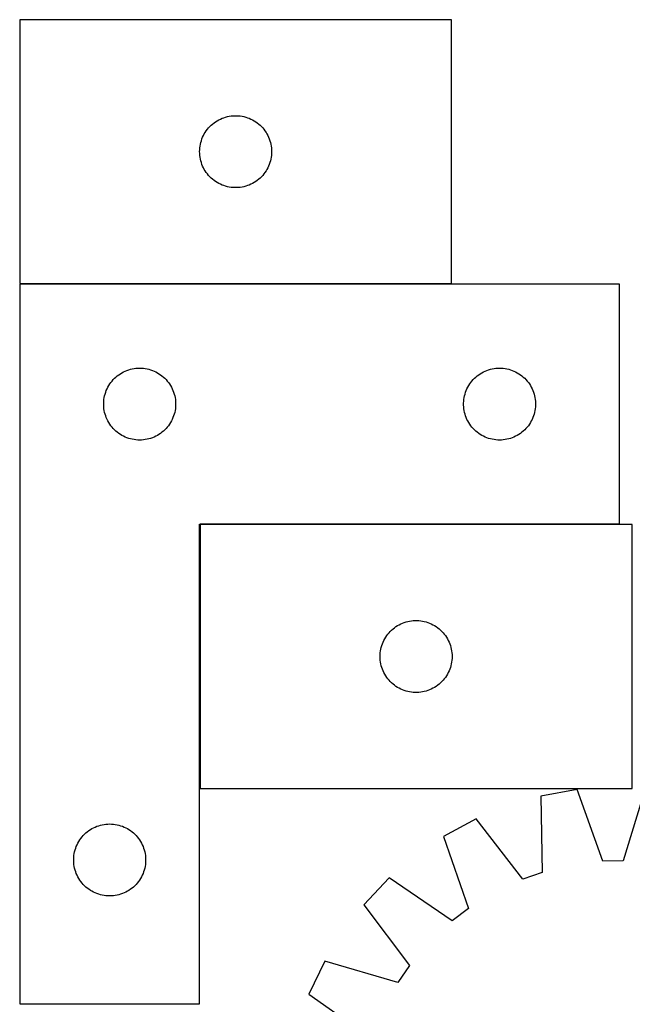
# Model space of a CAD drawing. Header units: millimetres. Extents: x 7 to 1493, y 9 to 2993.
# Tile 7 of 13: x 7 to 262, y 2572 to 2982. Entities that reach past the tile are written whole.
import ezdxf

# ---------------------------------------------------------------- set-up
doc = ezdxf.new("R2010")
doc.units = ezdxf.units.MM
doc.layers.add('COMMON', color=5, linetype='CONTINUOUS', true_color=0x0000ff)
doc.layers.add('CUT', color=7, linetype='CONTINUOUS', true_color=0x000000)

msp = doc.modelspace()

# ---------------------------------------------------------------- linework, layer by layer
at = {"layer": 'COMMON'}
for p, q in [((6.624033, 2871.906207), (186.624033, 2871.906207)), ((81.724033, 2771.606206), (81.724033, 2661.606206)), ((256.624033, 2771.706207), (81.824034, 2771.706207)), ((81.624033, 2571.706207), (6.624033, 2571.706207))]:
    msp.add_line(p, q, dxfattribs=at)
at = {"layer": 'CUT'}
for p, q in [((186.624033, 2982.006208), (6.624033, 2982.006208)), ((6.624033, 2982.006208), (6.624033, 2872.006208)), ((186.624033, 2872.006208), (186.624033, 2982.006208)), ((86.434933, 2938.014489), (87.015136, 2938.524415)), ((87.015136, 2938.524415), (87.620819, 2939.003797)), ((87.620819, 2939.003797), (88.250377, 2939.451364)), ((88.250377, 2939.451364), (88.902141, 2939.865928)), ((88.902141, 2939.865928), (89.574382, 2940.24639)), ((89.574382, 2940.24639), (90.265317, 2940.591742)), ((90.265317, 2940.591742), (90.973115, 2940.901068)), ((90.973115, 2940.901068), (91.695898, 2941.173547)), ((91.695898, 2941.173547), (92.431749, 2941.408456)), ((92.431749, 2941.408456), (93.178717, 2941.605174)), ((93.178717, 2941.605174), (93.934822, 2941.763178)), ((93.934822, 2941.763178), (94.698058, 2941.882048)), ((94.698058, 2941.882048), (95.466401, 2941.961471)), ((95.466401, 2941.961471), (96.237815, 2942.001235)), ((96.237815, 2942.001235), (97.010252, 2942.001235)), ((97.010252, 2942.001235), (97.781665, 2941.961471)), ((97.781665, 2941.961471), (98.550009, 2941.882048)), ((98.550009, 2941.882048), (99.313245, 2941.763178)), ((99.313245, 2941.763178), (100.069349, 2941.605174)), ((100.069349, 2941.605174), (100.816318, 2941.408456)), ((100.816318, 2941.408456), (101.552169, 2941.173547)), ((101.552169, 2941.173547), (102.274952, 2940.901068)), ((102.274952, 2940.901068), (102.982749, 2940.591742)), ((102.982749, 2940.591742), (103.673684, 2940.24639)), ((103.673684, 2940.24639), (104.345925, 2939.865928)), ((104.345925, 2939.865928), (104.997689, 2939.451364)), ((104.997689, 2939.451364), (105.627248, 2939.003797)), ((105.627248, 2939.003797), (106.232931, 2938.524415)), ((106.232931, 2938.524415), (106.813133, 2938.014489)), ((83.206727, 2933.712615), (83.569755, 2934.394429)), ((83.569755, 2934.394429), (83.9674, 2935.056651)), ((83.9674, 2935.056651), (84.398608, 2935.697525)), ((84.398608, 2935.697525), (84.862236, 2936.315351)), ((84.862236, 2936.315351), (85.357054, 2936.90849)), ((85.357054, 2936.90849), (85.88175, 2937.475371)), ((85.88175, 2937.475371), (86.434933, 2938.014489)), ((106.813133, 2938.014489), (107.366316, 2937.475371)), ((107.366316, 2937.475371), (107.891012, 2936.90849)), ((107.891012, 2936.90849), (108.38583, 2936.315351)), ((108.38583, 2936.315351), (108.849458, 2935.697525)), ((108.849458, 2935.697525), (109.280667, 2935.056651)), ((109.280667, 2935.056651), (109.678312, 2934.394429)), ((109.678312, 2934.394429), (110.04134, 2933.712615)), ((81.802715, 2929.314567), (81.941198, 2930.074489)), ((81.941198, 2930.074489), (82.118617, 2930.826275)), ((82.118617, 2930.826275), (82.334503, 2931.567931)), ((82.334503, 2931.567931), (82.588281, 2932.29749)), ((82.588281, 2932.29749), (82.87928, 2933.013017)), ((82.87928, 2933.013017), (83.206727, 2933.712615)), ((110.04134, 2933.712615), (110.368787, 2933.013017)), ((110.368787, 2933.013017), (110.659786, 2932.29749)), ((110.659786, 2932.29749), (110.913564, 2931.567931)), ((110.913564, 2931.567931), (111.129449, 2930.826275)), ((111.129449, 2930.826275), (111.306869, 2930.074489)), ((111.306869, 2930.074489), (111.445352, 2929.314567)), ((81.624033, 2927.006208), (81.643922, 2927.77839)), ((81.643922, 2926.234027), (81.624033, 2927.006208)), ((81.643922, 2927.77839), (81.703535, 2928.548523)), ((81.703535, 2925.463893), (81.643922, 2926.234027)), ((81.703535, 2928.548523), (81.802715, 2929.314567)), ((111.445352, 2929.314567), (111.544531, 2928.548523)), ((111.544531, 2928.548523), (111.604145, 2927.77839)), ((111.604145, 2926.234027), (111.544531, 2925.463893)), ((111.604145, 2927.77839), (111.624033, 2927.006208)), ((111.624033, 2927.006208), (111.604145, 2926.234027)), ((81.802715, 2924.69785), (81.703535, 2925.463893)), ((81.941198, 2923.937927), (81.802715, 2924.69785)), ((82.118617, 2923.186142), (81.941198, 2923.937927)), ((82.334503, 2922.444486), (82.118617, 2923.186142)), ((82.588281, 2921.714927), (82.334503, 2922.444486)), ((82.87928, 2920.9994), (82.588281, 2921.714927)), ((110.659786, 2921.714927), (110.368787, 2920.9994)), ((110.913564, 2922.444486), (110.659786, 2921.714927)), ((111.129449, 2923.186142), (110.913564, 2922.444486)), ((111.306869, 2923.937927), (111.129449, 2923.186142)), ((111.445352, 2924.69785), (111.306869, 2923.937927)), ((111.544531, 2925.463893), (111.445352, 2924.69785)), ((83.206727, 2920.299801), (82.87928, 2920.9994)), ((83.569755, 2919.617987), (83.206727, 2920.299801)), ((83.9674, 2918.955765), (83.569755, 2919.617987)), ((84.398608, 2918.314892), (83.9674, 2918.955765)), ((84.862236, 2917.697066), (84.398608, 2918.314892)), ((85.357054, 2917.103926), (84.862236, 2917.697066)), ((108.38583, 2917.697066), (107.891012, 2917.103926)), ((108.849458, 2918.314892), (108.38583, 2917.697066)), ((109.280667, 2918.955765), (108.849458, 2918.314892)), ((109.678312, 2919.617987), (109.280667, 2918.955765)), ((110.04134, 2920.299801), (109.678312, 2919.617987)), ((110.368787, 2920.9994), (110.04134, 2920.299801)), ((85.88175, 2916.537046), (85.357054, 2917.103926)), ((86.434933, 2915.997928), (85.88175, 2916.537046)), ((87.015136, 2915.488002), (86.434933, 2915.997928)), ((87.620819, 2915.00862), (87.015136, 2915.488002)), ((88.250377, 2914.561053), (87.620819, 2915.00862)), ((88.902141, 2914.146489), (88.250377, 2914.561053)), ((89.574382, 2913.766026), (88.902141, 2914.146489)), ((90.265317, 2913.420674), (89.574382, 2913.766026)), ((103.673684, 2913.766026), (102.982749, 2913.420674)), ((104.345925, 2914.146489), (103.673684, 2913.766026)), ((104.997689, 2914.561053), (104.345925, 2914.146489)), ((105.627248, 2915.00862), (104.997689, 2914.561053)), ((106.232931, 2915.488002), (105.627248, 2915.00862)), ((106.813133, 2915.997928), (106.232931, 2915.488002)), ((107.366316, 2916.537046), (106.813133, 2915.997928)), ((107.891012, 2917.103926), (107.366316, 2916.537046)), ((90.973115, 2913.111349), (90.265317, 2913.420674)), ((91.695898, 2912.83887), (90.973115, 2913.111349)), ((92.431749, 2912.60396), (91.695898, 2912.83887)), ((93.178717, 2912.407243), (92.431749, 2912.60396)), ((93.934822, 2912.249239), (93.178717, 2912.407243)), ((94.698058, 2912.130368), (93.934822, 2912.249239)), ((95.466401, 2912.050945), (94.698058, 2912.130368)), ((96.237815, 2912.011181), (95.466401, 2912.050945)), ((97.010252, 2912.011181), (96.237815, 2912.011181)), ((97.781665, 2912.050945), (97.010252, 2912.011181)), ((98.550009, 2912.130368), (97.781665, 2912.050945)), ((99.313245, 2912.249239), (98.550009, 2912.130368)), ((100.069349, 2912.407243), (99.313245, 2912.249239)), ((100.816318, 2912.60396), (100.069349, 2912.407243)), ((101.552169, 2912.83887), (100.816318, 2912.60396)), ((102.274952, 2913.111349), (101.552169, 2912.83887)), ((102.982749, 2913.420674), (102.274952, 2913.111349)), ((6.624033, 2872.006208), (186.624033, 2872.006208)), ((6.624033, 2871.806207), (6.624033, 2571.806207)), ((256.624033, 2871.806207), (6.624033, 2871.806207)), ((256.624033, 2771.806207), (256.624033, 2871.806207)), ((49.917626, 2835.223514), (50.617225, 2835.550961)), ((50.617225, 2835.550961), (51.332752, 2835.84196)), ((51.332752, 2835.84196), (52.062311, 2836.095738)), ((52.062311, 2836.095738), (52.803967, 2836.311623)), ((52.803967, 2836.311623), (53.555752, 2836.489043)), ((53.555752, 2836.489043), (54.315675, 2836.627526)), ((54.315675, 2836.627526), (55.081718, 2836.726705)), ((55.081718, 2836.726705), (55.851852, 2836.786319)), ((55.851852, 2836.786319), (56.624033, 2836.806207)), ((56.624033, 2836.806207), (57.396215, 2836.786319)), ((57.396215, 2836.786319), (58.166348, 2836.726705)), ((58.166348, 2836.726705), (58.932392, 2836.627526)), ((58.932392, 2836.627526), (59.692314, 2836.489043)), ((59.692314, 2836.489043), (60.4441, 2836.311623)), ((60.4441, 2836.311623), (61.185756, 2836.095738)), ((61.185756, 2836.095738), (61.915315, 2835.84196)), ((61.915315, 2835.84196), (62.630842, 2835.550961)), ((62.630842, 2835.550961), (63.33044, 2835.223514)), ((199.917626, 2835.223514), (200.617225, 2835.550961)), ((200.617225, 2835.550961), (201.332752, 2835.84196)), ((201.332752, 2835.84196), (202.062311, 2836.095738)), ((202.062311, 2836.095738), (202.803967, 2836.311623)), ((202.803967, 2836.311623), (203.555752, 2836.489043)), ((203.555752, 2836.489043), (204.315675, 2836.627526)), ((204.315675, 2836.627526), (205.081718, 2836.726705)), ((205.081718, 2836.726705), (205.851852, 2836.786319)), ((205.851852, 2836.786319), (206.624033, 2836.806207)), ((206.624033, 2836.806207), (207.396215, 2836.786319)), ((207.396215, 2836.786319), (208.166348, 2836.726705)), ((208.166348, 2836.726705), (208.932392, 2836.627526)), ((208.932392, 2836.627526), (209.692314, 2836.489043)), ((209.692314, 2836.489043), (210.4441, 2836.311623)), ((210.4441, 2836.311623), (211.185756, 2836.095738)), ((211.185756, 2836.095738), (211.915315, 2835.84196)), ((211.915315, 2835.84196), (212.630842, 2835.550961)), ((212.630842, 2835.550961), (213.33044, 2835.223514)), ((44.626445, 2830.809422), (45.105827, 2831.415105)), ((45.105827, 2831.415105), (45.615753, 2831.995307)), ((45.615753, 2831.995307), (46.154871, 2832.54849)), ((46.154871, 2832.54849), (46.721752, 2833.073186)), ((46.721752, 2833.073186), (47.314891, 2833.568004)), ((47.314891, 2833.568004), (47.932717, 2834.031632)), ((47.932717, 2834.031632), (48.57359, 2834.462841)), ((48.57359, 2834.462841), (49.235812, 2834.860486)), ((49.235812, 2834.860486), (49.917626, 2835.223514)), ((63.33044, 2835.223514), (64.012254, 2834.860486)), ((64.012254, 2834.860486), (64.674476, 2834.462841)), ((64.674476, 2834.462841), (65.31535, 2834.031632)), ((65.31535, 2834.031632), (65.933176, 2833.568004)), ((65.933176, 2833.568004), (66.526315, 2833.073186)), ((66.526315, 2833.073186), (67.093196, 2832.54849)), ((67.093196, 2832.54849), (67.632314, 2831.995307)), ((67.632314, 2831.995307), (68.14224, 2831.415105)), ((68.14224, 2831.415105), (68.621622, 2830.809422)), ((194.626445, 2830.809422), (195.105827, 2831.415105)), ((195.105827, 2831.415105), (195.615753, 2831.995307)), ((195.615753, 2831.995307), (196.154871, 2832.54849)), ((196.154871, 2832.54849), (196.721752, 2833.073186)), ((196.721752, 2833.073186), (197.314891, 2833.568004)), ((197.314891, 2833.568004), (197.932717, 2834.031632)), ((197.932717, 2834.031632), (198.57359, 2834.462841)), ((198.57359, 2834.462841), (199.235812, 2834.860486)), ((199.235812, 2834.860486), (199.917626, 2835.223514)), ((213.33044, 2835.223514), (214.012254, 2834.860486)), ((214.012254, 2834.860486), (214.674476, 2834.462841)), ((214.674476, 2834.462841), (215.31535, 2834.031632)), ((215.31535, 2834.031632), (215.933176, 2833.568004)), ((215.933176, 2833.568004), (216.526315, 2833.073186)), ((216.526315, 2833.073186), (217.093196, 2832.54849)), ((217.093196, 2832.54849), (217.632314, 2831.995307)), ((217.632314, 2831.995307), (218.14224, 2831.415105)), ((218.14224, 2831.415105), (218.621622, 2830.809422)), ((42.456695, 2826.734343), (42.729174, 2827.457126)), ((42.729174, 2827.457126), (43.038499, 2828.164923)), ((43.038499, 2828.164923), (43.383851, 2828.855858)), ((43.383851, 2828.855858), (43.764314, 2829.528099)), ((43.764314, 2829.528099), (44.178878, 2830.179863)), ((44.178878, 2830.179863), (44.626445, 2830.809422)), ((68.621622, 2830.809422), (69.069189, 2830.179863)), ((69.069189, 2830.179863), (69.483753, 2829.528099)), ((69.483753, 2829.528099), (69.864215, 2828.855858)), ((69.864215, 2828.855858), (70.209567, 2828.164923)), ((70.209567, 2828.164923), (70.518893, 2827.457126)), ((70.518893, 2827.457126), (70.791372, 2826.734343)), ((192.456695, 2826.734343), (192.729174, 2827.457126)), ((192.729174, 2827.457126), (193.038499, 2828.164923)), ((193.038499, 2828.164923), (193.383851, 2828.855858)), ((193.383851, 2828.855858), (193.764314, 2829.528099)), ((193.764314, 2829.528099), (194.178878, 2830.179863)), ((194.178878, 2830.179863), (194.626445, 2830.809422)), ((218.621622, 2830.809422), (219.069189, 2830.179863)), ((219.069189, 2830.179863), (219.483753, 2829.528099)), ((219.483753, 2829.528099), (219.864215, 2828.855858)), ((219.864215, 2828.855858), (220.209567, 2828.164923)), ((220.209567, 2828.164923), (220.518893, 2827.457126)), ((220.518893, 2827.457126), (220.791372, 2826.734343)), ((41.66877, 2822.963839), (41.748193, 2823.732183)), ((41.748193, 2823.732183), (41.867064, 2824.495419)), ((41.867064, 2824.495419), (42.025068, 2825.251523)), ((42.025068, 2825.251523), (42.221785, 2825.998492)), ((42.221785, 2825.998492), (42.456695, 2826.734343)), ((70.791372, 2826.734343), (71.026281, 2825.998492)), ((71.026281, 2825.998492), (71.222999, 2825.251523)), ((71.222999, 2825.251523), (71.381003, 2824.495419)), ((71.381003, 2824.495419), (71.499873, 2823.732183)), ((71.499873, 2823.732183), (71.579296, 2822.963839)), ((191.66877, 2822.963839), (191.748193, 2823.732183)), ((191.748193, 2823.732183), (191.867064, 2824.495419)), ((191.867064, 2824.495419), (192.025068, 2825.251523)), ((192.025068, 2825.251523), (192.221785, 2825.998492)), ((192.221785, 2825.998492), (192.456695, 2826.734343)), ((220.791372, 2826.734343), (221.026281, 2825.998492)), ((221.026281, 2825.998492), (221.222999, 2825.251523)), ((221.222999, 2825.251523), (221.381003, 2824.495419)), ((221.381003, 2824.495419), (221.499873, 2823.732183)), ((221.499873, 2823.732183), (221.579296, 2822.963839)), ((41.629006, 2822.192426), (41.66877, 2822.963839)), ((41.629006, 2821.419989), (41.629006, 2822.192426)), ((41.66877, 2820.648575), (41.629006, 2821.419989)), ((41.748193, 2819.880232), (41.66877, 2820.648575)), ((41.867064, 2819.116996), (41.748193, 2819.880232)), ((42.025068, 2818.360891), (41.867064, 2819.116996)), ((71.381003, 2819.116996), (71.222999, 2818.360891)), ((71.499873, 2819.880232), (71.381003, 2819.116996)), ((71.579296, 2820.648575), (71.499873, 2819.880232)), ((71.579296, 2822.963839), (71.61906, 2822.192426)), ((71.61906, 2821.419989), (71.579296, 2820.648575)), ((71.61906, 2822.192426), (71.61906, 2821.419989)), ((191.629006, 2822.192426), (191.66877, 2822.963839)), ((191.629006, 2821.419989), (191.629006, 2822.192426)), ((191.66877, 2820.648575), (191.629006, 2821.419989)), ((191.748193, 2819.880232), (191.66877, 2820.648575)), ((191.867064, 2819.116996), (191.748193, 2819.880232)), ((192.025068, 2818.360891), (191.867064, 2819.116996)), ((221.381003, 2819.116996), (221.222999, 2818.360891)), ((221.499873, 2819.880232), (221.381003, 2819.116996)), ((221.579296, 2820.648575), (221.499873, 2819.880232)), ((221.579296, 2822.963839), (221.61906, 2822.192426)), ((221.61906, 2821.419989), (221.579296, 2820.648575)), ((221.61906, 2822.192426), (221.61906, 2821.419989)), ((42.221785, 2817.613923), (42.025068, 2818.360891)), ((42.456695, 2816.878072), (42.221785, 2817.613923)), ((42.729174, 2816.155289), (42.456695, 2816.878072)), ((43.038499, 2815.447491), (42.729174, 2816.155289)), ((43.383851, 2814.756556), (43.038499, 2815.447491)), ((70.209567, 2815.447491), (69.864215, 2814.756556)), ((70.518893, 2816.155289), (70.209567, 2815.447491)), ((70.791372, 2816.878072), (70.518893, 2816.155289)), ((71.026281, 2817.613923), (70.791372, 2816.878072)), ((71.222999, 2818.360891), (71.026281, 2817.613923)), ((192.221785, 2817.613923), (192.025068, 2818.360891)), ((192.456695, 2816.878072), (192.221785, 2817.613923)), ((192.729174, 2816.155289), (192.456695, 2816.878072)), ((193.038499, 2815.447491), (192.729174, 2816.155289)), ((193.383851, 2814.756556), (193.038499, 2815.447491)), ((220.209567, 2815.447491), (219.864215, 2814.756556)), ((220.518893, 2816.155289), (220.209567, 2815.447491)), ((220.791372, 2816.878072), (220.518893, 2816.155289)), ((221.026281, 2817.613923), (220.791372, 2816.878072)), ((221.222999, 2818.360891), (221.026281, 2817.613923)), ((43.764314, 2814.084315), (43.383851, 2814.756556)), ((44.178878, 2813.432551), (43.764314, 2814.084315)), ((44.626445, 2812.802993), (44.178878, 2813.432551)), ((45.105827, 2812.19731), (44.626445, 2812.802993)), ((45.615753, 2811.617107), (45.105827, 2812.19731)), ((46.154871, 2811.063924), (45.615753, 2811.617107)), ((46.721752, 2810.539228), (46.154871, 2811.063924)), ((67.093196, 2811.063924), (66.526315, 2810.539228)), ((67.632314, 2811.617107), (67.093196, 2811.063924)), ((68.14224, 2812.19731), (67.632314, 2811.617107)), ((68.621622, 2812.802993), (68.14224, 2812.19731)), ((69.069189, 2813.432551), (68.621622, 2812.802993)), ((69.483753, 2814.084315), (69.069189, 2813.432551)), ((69.864215, 2814.756556), (69.483753, 2814.084315)), ((193.764314, 2814.084315), (193.383851, 2814.756556)), ((194.178878, 2813.432551), (193.764314, 2814.084315)), ((194.626445, 2812.802993), (194.178878, 2813.432551)), ((195.105827, 2812.19731), (194.626445, 2812.802993)), ((195.615753, 2811.617107), (195.105827, 2812.19731)), ((196.154871, 2811.063924), (195.615753, 2811.617107)), ((196.721752, 2810.539228), (196.154871, 2811.063924)), ((217.093196, 2811.063924), (216.526315, 2810.539228)), ((217.632314, 2811.617107), (217.093196, 2811.063924)), ((218.14224, 2812.19731), (217.632314, 2811.617107)), ((218.621622, 2812.802993), (218.14224, 2812.19731)), ((219.069189, 2813.432551), (218.621622, 2812.802993)), ((219.483753, 2814.084315), (219.069189, 2813.432551)), ((219.864215, 2814.756556), (219.483753, 2814.084315)), ((47.314891, 2810.04441), (46.721752, 2810.539228)), ((47.932717, 2809.580782), (47.314891, 2810.04441)), ((48.57359, 2809.149574), (47.932717, 2809.580782)), ((49.235812, 2808.751929), (48.57359, 2809.149574)), ((49.917626, 2808.388901), (49.235812, 2808.751929)), ((50.617225, 2808.061454), (49.917626, 2808.388901)), ((51.332752, 2807.770455), (50.617225, 2808.061454)), ((52.062311, 2807.516677), (51.332752, 2807.770455)), ((52.803967, 2807.300791), (52.062311, 2807.516677)), ((53.555752, 2807.123372), (52.803967, 2807.300791)), ((54.315675, 2806.984889), (53.555752, 2807.123372)), ((55.081718, 2806.885709), (54.315675, 2806.984889)), ((55.851852, 2806.826096), (55.081718, 2806.885709)), ((56.624033, 2806.806207), (55.851852, 2806.826096)), ((57.396215, 2806.826096), (56.624033, 2806.806207)), ((58.166348, 2806.885709), (57.396215, 2806.826096)), ((58.932392, 2806.984889), (58.166348, 2806.885709)), ((59.692314, 2807.123372), (58.932392, 2806.984889)), ((60.4441, 2807.300791), (59.692314, 2807.123372)), ((61.185756, 2807.516677), (60.4441, 2807.300791)), ((61.915315, 2807.770455), (61.185756, 2807.516677)), ((62.630842, 2808.061454), (61.915315, 2807.770455)), ((63.33044, 2808.388901), (62.630842, 2808.061454)), ((64.012254, 2808.751929), (63.33044, 2808.388901)), ((64.674476, 2809.149574), (64.012254, 2808.751929)), ((65.31535, 2809.580782), (64.674476, 2809.149574)), ((65.933176, 2810.04441), (65.31535, 2809.580782)), ((66.526315, 2810.539228), (65.933176, 2810.04441)), ((197.314891, 2810.04441), (196.721752, 2810.539228)), ((197.932717, 2809.580782), (197.314891, 2810.04441)), ((198.57359, 2809.149574), (197.932717, 2809.580782)), ((199.235812, 2808.751929), (198.57359, 2809.149574)), ((199.917626, 2808.388901), (199.235812, 2808.751929)), ((200.617225, 2808.061454), (199.917626, 2808.388901)), ((201.332752, 2807.770455), (200.617225, 2808.061454)), ((202.062311, 2807.516677), (201.332752, 2807.770455)), ((202.803967, 2807.300791), (202.062311, 2807.516677)), ((203.555752, 2807.123372), (202.803967, 2807.300791)), ((204.315675, 2806.984889), (203.555752, 2807.123372)), ((205.081718, 2806.885709), (204.315675, 2806.984889)), ((205.851852, 2806.826096), (205.081718, 2806.885709)), ((206.624033, 2806.806207), (205.851852, 2806.826096)), ((207.396215, 2806.826096), (206.624033, 2806.806207)), ((208.166348, 2806.885709), (207.396215, 2806.826096)), ((208.932392, 2806.984889), (208.166348, 2806.885709)), ((209.692314, 2807.123372), (208.932392, 2806.984889)), ((210.4441, 2807.300791), (209.692314, 2807.123372)), ((211.185756, 2807.516677), (210.4441, 2807.300791)), ((211.915315, 2807.770455), (211.185756, 2807.516677)), ((212.630842, 2808.061454), (211.915315, 2807.770455)), ((213.33044, 2808.388901), (212.630842, 2808.061454)), ((214.012254, 2808.751929), (213.33044, 2808.388901)), ((214.674476, 2809.149574), (214.012254, 2808.751929)), ((215.31535, 2809.580782), (214.674476, 2809.149574)), ((215.933176, 2810.04441), (215.31535, 2809.580782)), ((216.526315, 2810.539228), (215.933176, 2810.04441)), ((81.624033, 2571.806207), (81.624033, 2771.806207)), ((81.624033, 2771.806207), (256.624033, 2771.806207)), ((261.824034, 2771.606206), (81.824034, 2771.606206)), ((81.824034, 2771.606206), (81.824034, 2661.606206)), ((261.824034, 2661.606206), (261.824034, 2771.606206)), ((162.82082, 2728.603795), (163.450378, 2729.051362)), ((163.450378, 2729.051362), (164.102142, 2729.465926)), ((164.102142, 2729.465926), (164.774383, 2729.846388)), ((164.774383, 2729.846388), (165.465318, 2730.19174)), ((165.465318, 2730.19174), (166.173116, 2730.501066)), ((166.173116, 2730.501066), (166.895899, 2730.773545)), ((166.895899, 2730.773545), (167.63175, 2731.008454)), ((167.63175, 2731.008454), (168.378718, 2731.205172)), ((168.378718, 2731.205172), (169.134823, 2731.363176)), ((169.134823, 2731.363176), (169.898059, 2731.482046)), ((169.898059, 2731.482046), (170.666402, 2731.561469)), ((170.666402, 2731.561469), (171.437816, 2731.601233)), ((171.437816, 2731.601233), (172.210253, 2731.601233)), ((172.210253, 2731.601233), (172.981666, 2731.561469)), ((172.981666, 2731.561469), (173.75001, 2731.482046)), ((173.75001, 2731.482046), (174.513246, 2731.363176)), ((174.513246, 2731.363176), (175.26935, 2731.205172)), ((175.26935, 2731.205172), (176.016319, 2731.008454)), ((176.016319, 2731.008454), (176.75217, 2730.773545)), ((176.75217, 2730.773545), (177.474953, 2730.501066)), ((177.474953, 2730.501066), (178.18275, 2730.19174)), ((178.18275, 2730.19174), (178.873685, 2729.846388)), ((178.873685, 2729.846388), (179.545926, 2729.465926)), ((179.545926, 2729.465926), (180.19769, 2729.051362)), ((180.19769, 2729.051362), (180.827249, 2728.603795)), ((159.167401, 2724.656649), (159.598609, 2725.297523)), ((159.598609, 2725.297523), (160.062237, 2725.915349)), ((160.062237, 2725.915349), (160.557055, 2726.508488)), ((160.557055, 2726.508488), (161.081751, 2727.075369)), ((161.081751, 2727.075369), (161.634934, 2727.614487)), ((161.634934, 2727.614487), (162.215137, 2728.124413)), ((162.215137, 2728.124413), (162.82082, 2728.603795)), ((180.827249, 2728.603795), (181.432932, 2728.124413)), ((181.432932, 2728.124413), (182.013134, 2727.614487)), ((182.013134, 2727.614487), (182.566317, 2727.075369)), ((182.566317, 2727.075369), (183.091013, 2726.508488)), ((183.091013, 2726.508488), (183.585831, 2725.915349)), ((183.585831, 2725.915349), (184.049459, 2725.297523)), ((184.049459, 2725.297523), (184.480668, 2724.656649)), ((157.318618, 2720.426273), (157.534504, 2721.167929)), ((157.534504, 2721.167929), (157.788282, 2721.897488)), ((157.788282, 2721.897488), (158.079281, 2722.613015)), ((158.079281, 2722.613015), (158.406728, 2723.312613)), ((158.406728, 2723.312613), (158.769756, 2723.994427)), ((158.769756, 2723.994427), (159.167401, 2724.656649)), ((184.480668, 2724.656649), (184.878313, 2723.994427)), ((184.878313, 2723.994427), (185.241341, 2723.312613)), ((185.241341, 2723.312613), (185.568788, 2722.613015)), ((185.568788, 2722.613015), (185.859787, 2721.897488)), ((185.859787, 2721.897488), (186.113565, 2721.167929)), ((186.113565, 2721.167929), (186.32945, 2720.426273)), ((156.824034, 2716.606206), (156.843923, 2717.378388)), ((156.843923, 2715.834025), (156.824034, 2716.606206)), ((156.843923, 2717.378388), (156.903536, 2718.148521)), ((156.903536, 2718.148521), (157.002716, 2718.914565)), ((157.002716, 2718.914565), (157.141199, 2719.674487)), ((157.141199, 2719.674487), (157.318618, 2720.426273)), ((186.32945, 2720.426273), (186.50687, 2719.674487)), ((186.50687, 2719.674487), (186.645353, 2718.914565)), ((186.645353, 2718.914565), (186.744532, 2718.148521)), ((186.744532, 2718.148521), (186.804146, 2717.378388)), ((186.804146, 2717.378388), (186.824034, 2716.606206)), ((186.824034, 2716.606206), (186.804146, 2715.834025)), ((156.903536, 2715.063891), (156.843923, 2715.834025)), ((157.002716, 2714.297848), (156.903536, 2715.063891)), ((157.141199, 2713.537925), (157.002716, 2714.297848)), ((157.318618, 2712.78614), (157.141199, 2713.537925)), ((157.534504, 2712.044484), (157.318618, 2712.78614)), ((186.32945, 2712.78614), (186.113565, 2712.044484)), ((186.50687, 2713.537925), (186.32945, 2712.78614)), ((186.645353, 2714.297848), (186.50687, 2713.537925)), ((186.744532, 2715.063891), (186.645353, 2714.297848)), ((186.804146, 2715.834025), (186.744532, 2715.063891)), ((157.788282, 2711.314925), (157.534504, 2712.044484)), ((158.079281, 2710.599398), (157.788282, 2711.314925)), ((158.406728, 2709.899799), (158.079281, 2710.599398)), ((158.769756, 2709.217985), (158.406728, 2709.899799)), ((159.167401, 2708.555763), (158.769756, 2709.217985)), ((159.598609, 2707.91489), (159.167401, 2708.555763)), ((184.480668, 2708.555763), (184.049459, 2707.91489)), ((184.878313, 2709.217985), (184.480668, 2708.555763)), ((185.241341, 2709.899799), (184.878313, 2709.217985)), ((185.568788, 2710.599398), (185.241341, 2709.899799)), ((185.859787, 2711.314925), (185.568788, 2710.599398)), ((186.113565, 2712.044484), (185.859787, 2711.314925)), ((160.062237, 2707.297064), (159.598609, 2707.91489)), ((160.557055, 2706.703924), (160.062237, 2707.297064)), ((161.081751, 2706.137044), (160.557055, 2706.703924)), ((161.634934, 2705.597926), (161.081751, 2706.137044)), ((162.215137, 2705.088), (161.634934, 2705.597926)), ((162.82082, 2704.608618), (162.215137, 2705.088)), ((163.450378, 2704.161051), (162.82082, 2704.608618)), ((180.827249, 2704.608618), (180.19769, 2704.161051)), ((181.432932, 2705.088), (180.827249, 2704.608618)), ((182.013134, 2705.597926), (181.432932, 2705.088)), ((182.566317, 2706.137044), (182.013134, 2705.597926)), ((183.091013, 2706.703924), (182.566317, 2706.137044)), ((183.585831, 2707.297064), (183.091013, 2706.703924)), ((184.049459, 2707.91489), (183.585831, 2707.297064)), ((164.102142, 2703.746487), (163.450378, 2704.161051)), ((164.774383, 2703.366024), (164.102142, 2703.746487)), ((165.465318, 2703.020672), (164.774383, 2703.366024)), ((166.173116, 2702.711347), (165.465318, 2703.020672)), ((166.895899, 2702.438868), (166.173116, 2702.711347)), ((167.63175, 2702.203958), (166.895899, 2702.438868)), ((168.378718, 2702.007241), (167.63175, 2702.203958)), ((169.134823, 2701.849237), (168.378718, 2702.007241)), ((169.898059, 2701.730366), (169.134823, 2701.849237)), ((170.666402, 2701.650943), (169.898059, 2701.730366)), ((171.437816, 2701.611179), (170.666402, 2701.650943)), ((172.210253, 2701.611179), (171.437816, 2701.611179)), ((172.981666, 2701.650943), (172.210253, 2701.611179)), ((173.75001, 2701.730366), (172.981666, 2701.650943)), ((174.513246, 2701.849237), (173.75001, 2701.730366)), ((175.26935, 2702.007241), (174.513246, 2701.849237)), ((176.016319, 2702.203958), (175.26935, 2702.007241)), ((176.75217, 2702.438868), (176.016319, 2702.203958)), ((177.474953, 2702.711347), (176.75217, 2702.438868)), ((178.18275, 2703.020672), (177.474953, 2702.711347)), ((178.873685, 2703.366024), (178.18275, 2703.020672)), ((179.545926, 2703.746487), (178.873685, 2703.366024)), ((180.19769, 2704.161051), (179.545926, 2703.746487)), ((81.824034, 2661.606206), (261.824034, 2661.606206)), ((238.909642, 2661.17407), (223.774835, 2658.404927)), ((249.609202, 2631.265975), (238.909642, 2661.17407)), ((267.44035, 2661.855626), (258.1811, 2631.470745)), ((223.774835, 2658.404927), (224.358209, 2626.645921)), ((42.581718, 2646.726705), (43.351852, 2646.786319)), ((43.351852, 2646.786319), (44.124033, 2646.806207)), ((44.124033, 2646.806207), (44.896215, 2646.786319)), ((44.896215, 2646.786319), (45.666348, 2646.726705)), ((196.851131, 2648.940255), (183.312787, 2641.62973)), ((216.269127, 2623.802311), (196.851131, 2648.940255)), ((33.654871, 2642.54849), (34.221752, 2643.073186)), ((34.221752, 2643.073186), (34.814891, 2643.568004)), ((34.814891, 2643.568004), (35.432717, 2644.031632)), ((35.432717, 2644.031632), (36.07359, 2644.462841)), ((36.07359, 2644.462841), (36.735812, 2644.860486)), ((36.735812, 2644.860486), (37.417626, 2645.223514)), ((37.417626, 2645.223514), (38.117225, 2645.550961)), ((38.117225, 2645.550961), (38.832752, 2645.84196)), ((38.832752, 2645.84196), (39.562311, 2646.095738)), ((39.562311, 2646.095738), (40.303967, 2646.311623)), ((40.303967, 2646.311623), (41.055752, 2646.489043)), ((41.055752, 2646.489043), (41.815675, 2646.627526)), ((41.815675, 2646.627526), (42.581718, 2646.726705)), ((45.666348, 2646.726705), (46.432392, 2646.627526)), ((46.432392, 2646.627526), (47.192314, 2646.489043)), ((47.192314, 2646.489043), (47.9441, 2646.311623)), ((47.9441, 2646.311623), (48.685756, 2646.095738)), ((48.685756, 2646.095738), (49.415315, 2645.84196)), ((49.415315, 2645.84196), (50.130842, 2645.550961)), ((50.130842, 2645.550961), (50.83044, 2645.223514)), ((50.83044, 2645.223514), (51.512254, 2644.860486)), ((51.512254, 2644.860486), (52.174476, 2644.462841)), ((52.174476, 2644.462841), (52.81535, 2644.031632)), ((52.81535, 2644.031632), (53.433176, 2643.568004)), ((53.433176, 2643.568004), (54.026315, 2643.073186)), ((54.026315, 2643.073186), (54.593196, 2642.54849)), ((30.538499, 2638.164923), (30.883851, 2638.855858)), ((30.883851, 2638.855858), (31.264314, 2639.528099)), ((31.264314, 2639.528099), (31.678878, 2640.179863)), ((31.678878, 2640.179863), (32.126445, 2640.809422)), ((32.126445, 2640.809422), (32.605827, 2641.415105)), ((32.605827, 2641.415105), (33.115753, 2641.995307)), ((33.115753, 2641.995307), (33.654871, 2642.54849)), ((54.593196, 2642.54849), (55.132314, 2641.995307)), ((55.132314, 2641.995307), (55.64224, 2641.415105)), ((55.64224, 2641.415105), (56.121622, 2640.809422)), ((56.121622, 2640.809422), (56.569189, 2640.179863)), ((56.569189, 2640.179863), (56.983753, 2639.528099)), ((56.983753, 2639.528099), (57.364215, 2638.855858)), ((57.364215, 2638.855858), (57.709567, 2638.164923)), ((183.312787, 2641.62973), (193.681681, 2611.605394)), ((29.248193, 2633.732183), (29.367064, 2634.495419)), ((29.367064, 2634.495419), (29.525068, 2635.251523)), ((29.525068, 2635.251523), (29.721785, 2635.998492)), ((29.721785, 2635.998492), (29.956695, 2636.734343)), ((29.956695, 2636.734343), (30.229174, 2637.457126)), ((30.229174, 2637.457126), (30.538499, 2638.164923)), ((57.709567, 2638.164923), (58.018893, 2637.457126)), ((58.018893, 2637.457126), (58.291372, 2636.734343)), ((58.291372, 2636.734343), (58.526281, 2635.998492)), ((58.526281, 2635.998492), (58.722999, 2635.251523)), ((58.722999, 2635.251523), (58.881003, 2634.495419)), ((58.881003, 2634.495419), (58.999873, 2633.732183)), ((29.129006, 2632.192426), (29.16877, 2632.963839)), ((29.129006, 2631.419989), (29.129006, 2632.192426)), ((29.16877, 2630.648575), (29.129006, 2631.419989)), ((29.16877, 2632.963839), (29.248193, 2633.732183)), ((29.248193, 2629.880232), (29.16877, 2630.648575)), ((58.999873, 2633.732183), (59.079296, 2632.963839)), ((59.079296, 2630.648575), (58.999873, 2629.880232)), ((59.079296, 2632.963839), (59.11906, 2632.192426)), ((59.11906, 2631.419989), (59.079296, 2630.648575)), ((59.11906, 2632.192426), (59.11906, 2631.419989)), ((258.1811, 2631.470745), (249.609202, 2631.265975)), ((29.367064, 2629.116996), (29.248193, 2629.880232)), ((29.525068, 2628.360891), (29.367064, 2629.116996)), ((29.721785, 2627.613923), (29.525068, 2628.360891)), ((29.956695, 2626.878072), (29.721785, 2627.613923)), ((30.229174, 2626.155289), (29.956695, 2626.878072)), ((58.291372, 2626.878072), (58.018893, 2626.155289)), ((58.526281, 2627.613923), (58.291372, 2626.878072)), ((58.722999, 2628.360891), (58.526281, 2627.613923)), ((58.881003, 2629.116996), (58.722999, 2628.360891)), ((58.999873, 2629.880232), (58.881003, 2629.116996)), ((224.358209, 2626.645921), (216.269127, 2623.802311)), ((30.538499, 2625.447491), (30.229174, 2626.155289)), ((30.883851, 2624.756556), (30.538499, 2625.447491)), ((31.264314, 2624.084315), (30.883851, 2624.756556)), ((31.678878, 2623.432551), (31.264314, 2624.084315)), ((32.126445, 2622.802993), (31.678878, 2623.432551)), ((32.605827, 2622.19731), (32.126445, 2622.802993)), ((33.115753, 2621.617107), (32.605827, 2622.19731)), ((55.64224, 2622.19731), (55.132314, 2621.617107)), ((56.121622, 2622.802993), (55.64224, 2622.19731)), ((56.569189, 2623.432551), (56.121622, 2622.802993)), ((56.983753, 2624.084315), (56.569189, 2623.432551)), ((57.364215, 2624.756556), (56.983753, 2624.084315)), ((57.709567, 2625.447491), (57.364215, 2624.756556)), ((58.018893, 2626.155289), (57.709567, 2625.447491)), ((160.631568, 2624.30841), (150.014913, 2613.172109)), ((186.867231, 2606.401296), (160.631568, 2624.30841)), ((33.654871, 2621.063924), (33.115753, 2621.617107)), ((34.221752, 2620.539228), (33.654871, 2621.063924)), ((34.814891, 2620.04441), (34.221752, 2620.539228)), ((35.432717, 2619.580782), (34.814891, 2620.04441)), ((36.07359, 2619.149574), (35.432717, 2619.580782)), ((36.735812, 2618.751929), (36.07359, 2619.149574)), ((37.417626, 2618.388901), (36.735812, 2618.751929)), ((38.117225, 2618.061454), (37.417626, 2618.388901)), ((38.832752, 2617.770455), (38.117225, 2618.061454)), ((50.130842, 2618.061454), (49.415315, 2617.770455)), ((50.83044, 2618.388901), (50.130842, 2618.061454)), ((51.512254, 2618.751929), (50.83044, 2618.388901)), ((52.174476, 2619.149574), (51.512254, 2618.751929)), ((52.81535, 2619.580782), (52.174476, 2619.149574)), ((53.433176, 2620.04441), (52.81535, 2619.580782)), ((54.026315, 2620.539228), (53.433176, 2620.04441)), ((54.593196, 2621.063924), (54.026315, 2620.539228)), ((55.132314, 2621.617107), (54.593196, 2621.063924)), ((39.562311, 2617.516677), (38.832752, 2617.770455)), ((40.303967, 2617.300791), (39.562311, 2617.516677)), ((41.055752, 2617.123372), (40.303967, 2617.300791)), ((41.815675, 2616.984889), (41.055752, 2617.123372)), ((42.581718, 2616.885709), (41.815675, 2616.984889)), ((43.351852, 2616.826096), (42.581718, 2616.885709)), ((44.124033, 2616.806207), (43.351852, 2616.826096)), ((44.896215, 2616.826096), (44.124033, 2616.806207)), ((45.666348, 2616.885709), (44.896215, 2616.826096)), ((46.432392, 2616.984889), (45.666348, 2616.885709)), ((47.192314, 2617.123372), (46.432392, 2616.984889)), ((47.9441, 2617.300791), (47.192314, 2617.123372)), ((48.685756, 2617.516677), (47.9441, 2617.300791)), ((49.415315, 2617.770455), (48.685756, 2617.516677)), ((150.014913, 2613.172109), (169.154348, 2587.821433)), ((193.681681, 2611.605394), (186.867231, 2606.401296)), ((133.796374, 2589.689673), (127.140642, 2575.817695)), ((164.281575, 2580.766261), (133.796374, 2589.689673)), ((169.154348, 2587.821433), (164.281575, 2580.766261)), ((127.140642, 2575.817695), (153.177116, 2557.62218)), ((6.624033, 2571.806207), (81.624033, 2571.806207))]:
    msp.add_line(p, q, dxfattribs=at)

doc.saveas('drawing.dxf')
